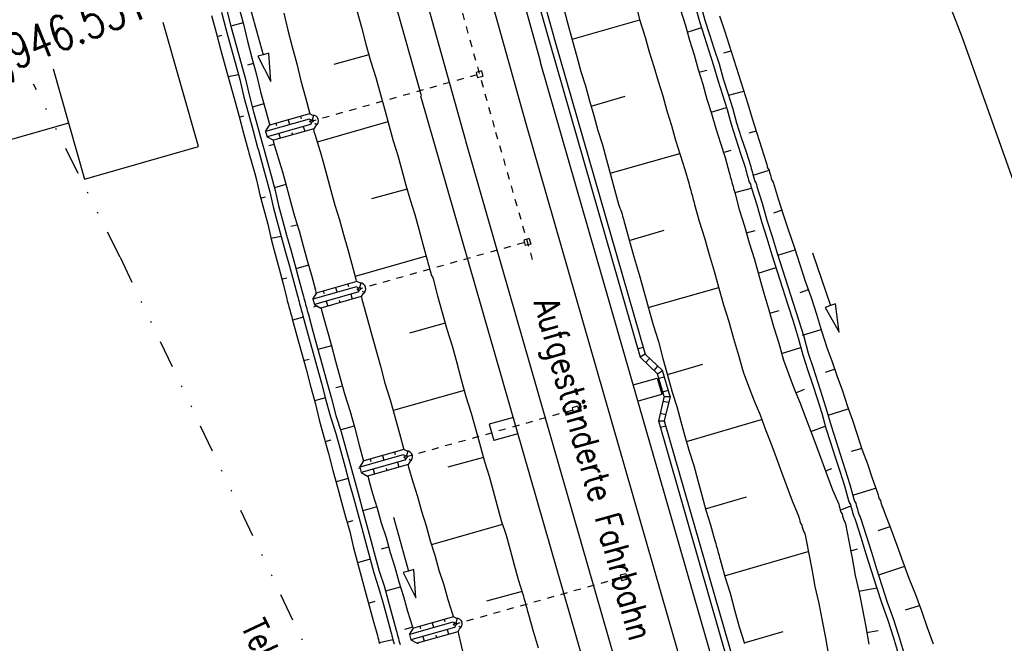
# Model space of a CAD drawing. Extents: x 447426 to 448116, y 440349 to 441552.
# Tile 72 of 96: x 447557 to 447628, y 441311 to 441355. Entities that reach past the tile are written whole.
import ezdxf

# ---------------------------------------------------------------- set-up
doc = ezdxf.new("R2010")
doc.units = 0
doc.header["$LTSCALE"] = 2
doc.header["$MEASUREMENT"] = 0
for name, pattern in [('ACAD_ISO03W100', [0.5, 0.25, -0.25]), ('ACAD_ISO10W100W', [0.5, 0.25, -0.25]), ('AUSGEZOGEN', [0]), ('GESTRICH-X2', [1.5, 1, -0.5]), ('GETRENNTX3', [3.25, 1, -0.75, 0, -0.75, 0, -0.75])]:
    doc.linetypes.add(name, pattern=pattern)
for name, color, linetype in [('ACHSELEMENT', 1, 'AUSGEZOGEN'), ('BOESCHG', 250, 'AUSGEZOGEN'), ('DB-Bahnachse', 7, 'CONTINUOUS'), ('DB-Bestand', 8, 'CONTINUOUS'), ('DB-Boeschungen', 15, 'CONTINUOUS'), ('DB-Gleisachsen', 7, 'CONTINUOUS'), ('DB-GRABEN', 15, 'AUSGEZOGEN'), ('DB-Ingenieurbauwerke', 15, 'CONTINUOUS'), ('DB-Kabelanlagen', 15, 'CONTINUOUS'), ('DB-Kläranlage', 15, 'CONTINUOUS'), ('FBRTOP', 250, 'AUSGEZOGEN'), ('GASLTG', 4, 'GESTRICH-X2'), ('TELEKOM', 4, 'GETRENNTX3')]:
    doc.layers.add(name, color=color, linetype=linetype)
doc.styles.add('ROMANS', font='romans.shx', dxfattribs={"width": 0.8})

msp = doc.modelspace()

# ---------------------------------------------------------------- linework, layer by layer
at = {"layer": 'BOESCHG'}
msp.add_lwpolyline([(447609.491, 441479.773, -0.000773), (447613.632, 441470.609, -0.002321), (447614.992, 441467.549, -0.000006), (447625.529, 441443.54, -0.00021), (447625.822, 441442.872, -0.000103), (447629.419, 441434.652, -0.000025), (447644.421, 441400.348, -0.000637), (447655.364, 441375.235, -0.000709), (447665.125, 441352.668, -0.00651), (447673.509, 441332.491, -0.004864), (447684.113, 441305.236, -0.001312), (447689.441, 441291.026, -0.001315), (447694.683, 441276.817, -0.001967), (447705.662, 441246.448, -0.005439), (447709.468, 441235.41, -0.000932), (447712.891, 441225.058, -0.000641), (447717.818, 441209.998, -0.000283), (447721.951, 441197.286, -0.000346), (447725.32, 441186.879, -0.002747), (447729.663, 441173.176, -0.002398), (447734.475, 441157.43, -0.001587), (447736.175, 441151.705, -0.00215)], format="xyb", dxfattribs=at)
at = {"layer": 'DB-Bahnachse', "linetype": 'ACAD_ISO10W100W'}
for p, q in [((447587.433, 441361.498), (447591.44, 441347.194)), ((447591.44, 441347.194), (447594.152, 441337.772))]:
    msp.add_line(p, q, dxfattribs=at)
at = {"layer": 'DB-Bahnachse', "linetype": 'Continuous'}
msp.add_line((447590.952, 441350.08), (447590.951, 441350.083), dxfattribs=at)
at = {"layer": 'DB-Bestand', "linetype": 'Continuous'}
for p, q in [((447624.913, 441353.945), (447620.293, 441365.992)), ((447629.478, 441341.195), (447624.913, 441353.945))]:
    msp.add_line(p, q, dxfattribs=at)
at = {"layer": 'DB-Boeschungen', "linetype": 'Continuous'}
for p, q in [((447596.272, 441356.226), (447596.602, 441355.02)), ((447601.46, 441356.401), (447601.789, 441355.196)), ((447576.245, 441355.723), (447576.526, 441354.504)), ((447581.481, 441355.911), (447581.81, 441354.706)), ((447581.81, 441354.706), (447582.14, 441353.5)), ((447596.602, 441355.02), (447596.932, 441353.815)), ((447596.918, 441353.863), (447601.776, 441355.244)), ((447601.789, 441355.196), (447602.168, 441354.003)), ((447576.526, 441354.504), (447576.856, 441353.298)), ((447602.168, 441354.003), (447602.458, 441352.942)), ((447576.856, 441353.298), (447577.186, 441352.092)), ((447582.14, 441353.5), (447582.47, 441352.294)), ((447596.932, 441353.815), (447597.262, 441352.609)), ((447582.351, 441352.728), (447579.844, 441352.042)), ((447597.262, 441352.609), (447597.552, 441351.548)), ((447602.458, 441352.942), (447602.796, 441351.894)), ((447577.186, 441352.092), (447577.468, 441350.874)), ((447582.47, 441352.294), (447582.848, 441351.102)), ((447602.796, 441351.894), (447603.087, 441350.833)), ((447582.848, 441351.102), (447583.178, 441349.896)), ((447597.552, 441351.548), (447597.89, 441350.5)), ((447577.468, 441350.874), (447577.798, 441349.668)), ((447597.89, 441350.5), (447598.181, 441349.439)), ((447603.087, 441350.833), (447603.425, 441349.785)), ((447577.798, 441349.668), (447578.117, 441348.5)), ((447583.178, 441349.896), (447583.508, 441348.69)), ((447598.286, 441349.053), (447600.733, 441349.774)), ((447603.425, 441349.785), (447603.715, 441348.724)), ((447598.181, 441349.439), (447598.471, 441348.378)), ((447583.508, 441348.69), (447583.798, 441347.629)), ((447598.471, 441348.378), (447598.761, 441347.317)), ((447603.715, 441348.724), (447604.054, 441347.677)), ((447583.719, 441347.919), (447578.643, 441346.465)), ((447583.798, 441347.629), (447584.089, 441346.568)), ((447604.054, 441347.677), (447604.344, 441346.616)), ((447578.367, 441347.425), (447578.409, 441347.243)), ((447578.409, 441347.243), (447578.462, 441347.05)), ((447578.462, 441347.05), (447578.919, 441345.569)), ((447598.761, 441347.317), (447599.1, 441346.269)), ((447584.089, 441346.568), (447584.427, 441345.521)), ((447599.1, 441346.269), (447599.39, 441345.208)), ((447604.344, 441346.616), (447604.683, 441345.568)), ((447578.919, 441345.569), (447579.038, 441345.135)), ((447584.427, 441345.521), (447584.718, 441344.459)), ((447599.654, 441344.244), (447604.656, 441345.664)), ((447604.683, 441345.568), (447605.021, 441344.52)), ((447579.038, 441345.135), (447579.328, 441344.074)), ((447599.39, 441345.208), (447599.68, 441344.147)), ((447579.328, 441344.074), (447579.619, 441343.013)), ((447584.718, 441344.459), (447585.008, 441343.398)), ((447599.68, 441344.147), (447599.971, 441343.086)), ((447605.021, 441344.52), (447605.312, 441343.459)), ((447585.008, 441343.398), (447585.298, 441342.337)), ((447605.312, 441343.459), (447605.351, 441343.314)), ((447605.351, 441343.314), (447605.391, 441343.17)), ((447579.619, 441343.013), (447579.909, 441341.952)), ((447585.087, 441343.109), (447582.531, 441342.41)), ((447599.971, 441343.086), (447600.261, 441342.025)), ((447605.391, 441343.17), (447605.43, 441343.025)), ((447605.43, 441343.025), (447605.47, 441342.88)), ((447605.47, 441342.88), (447605.51, 441342.736)), ((447605.51, 441342.736), (447605.549, 441342.591)), ((447605.549, 441342.591), (447605.589, 441342.446)), ((447579.909, 441341.952), (447580.247, 441340.904)), ((447585.298, 441342.337), (447585.637, 441341.29)), ((447600.261, 441342.025), (447600.301, 441341.881)), ((447600.301, 441341.881), (447600.34, 441341.736)), ((447605.589, 441342.446), (447605.628, 441342.301)), ((447605.628, 441342.301), (447605.668, 441342.157)), ((447605.668, 441342.157), (447605.708, 441342.012)), ((447605.708, 441342.012), (447606.037, 441340.806)), ((447585.637, 441341.29), (447585.927, 441340.229)), ((447600.34, 441341.736), (447600.428, 441341.604)), ((447600.428, 441341.604), (447600.468, 441341.46)), ((447600.468, 441341.46), (447600.507, 441341.315)), ((447600.507, 441341.315), (447600.547, 441341.17)), ((447600.547, 441341.17), (447600.586, 441341.026)), ((447580.247, 441340.904), (447580.538, 441339.843)), ((447600.586, 441341.026), (447600.626, 441340.881)), ((447600.626, 441340.881), (447600.665, 441340.736)), ((447600.665, 441340.736), (447600.705, 441340.592)), ((447600.705, 441340.592), (447601.035, 441339.386)), ((447606.037, 441340.806), (447606.416, 441339.614)), ((447580.538, 441339.843), (447580.828, 441338.782)), ((447585.927, 441340.229), (447586.217, 441339.168)), ((447601.022, 441339.434), (447603.516, 441340.168)), ((447586.217, 441339.168), (447586.508, 441338.107)), ((447601.035, 441339.386), (447601.365, 441338.18)), ((447606.416, 441339.614), (447606.745, 441338.408)), ((447580.828, 441338.782), (447581.118, 441337.721)), ((447586.455, 441338.3), (447581.356, 441336.853)), ((447606.745, 441338.408), (447607.124, 441337.216)), ((447581.118, 441337.721), (447581.409, 441336.66)), ((447586.508, 441338.107), (447586.547, 441337.962)), ((447586.547, 441337.962), (447586.587, 441337.817)), ((447586.587, 441337.817), (447586.626, 441337.673)), ((447586.626, 441337.673), (447586.666, 441337.528)), ((447601.365, 441338.18), (447601.743, 441336.988)), ((447586.666, 441337.528), (447586.705, 441337.383)), ((447586.705, 441337.383), (447586.745, 441337.239)), ((447586.745, 441337.239), (447586.785, 441337.094)), ((447586.785, 441337.094), (447586.824, 441336.949)), ((447586.824, 441336.949), (447586.912, 441336.818)), ((447601.743, 441336.988), (447602.073, 441335.782)), ((447607.124, 441337.216), (447607.453, 441336.01)), ((447581.409, 441336.66), (447581.448, 441336.515)), ((447581.448, 441336.515), (447581.46, 441336.474)), ((447586.912, 441336.818), (447586.952, 441336.673)), ((447586.952, 441336.673), (447587.281, 441335.467)), ((447602.073, 441335.782), (447602.403, 441334.576)), ((447602.39, 441334.625), (447607.44, 441336.058)), ((447607.453, 441336.01), (447607.783, 441334.804)), ((447581.803, 441335.407), (447581.813, 441335.371)), ((447581.813, 441335.371), (447581.853, 441335.226)), ((447581.853, 441335.226), (447582.183, 441334.02)), ((447587.281, 441335.467), (447587.611, 441334.262)), ((447607.783, 441334.804), (447608.161, 441333.612)), ((447587.611, 441334.262), (447587.941, 441333.056)), ((447602.403, 441334.576), (447602.733, 441333.371)), ((447582.183, 441334.02), (447582.512, 441332.815)), ((447587.823, 441333.49), (447585.266, 441332.791)), ((447602.733, 441333.371), (447603.111, 441332.178)), ((447608.161, 441333.612), (447608.491, 441332.406)), ((447582.512, 441332.815), (447582.842, 441331.609)), ((447587.941, 441333.056), (447588.319, 441331.864)), ((447603.111, 441332.178), (447603.441, 441330.973)), ((447608.491, 441332.406), (447608.869, 441331.214)), ((447582.842, 441331.609), (447583.172, 441330.403)), ((447588.319, 441331.864), (447588.649, 441330.658)), ((447588.649, 441330.658), (447588.979, 441329.452)), ((447603.441, 441330.973), (447603.77, 441329.767)), ((447603.757, 441329.815), (447606.3, 441330.563)), ((447608.869, 441331.214), (447609.199, 441330.008)), ((447583.172, 441330.403), (447583.502, 441329.198)), ((447609.199, 441330.008), (447609.586, 441328.973)), ((447583.502, 441329.198), (447583.88, 441328.005)), ((447588.979, 441329.452), (447589.309, 441328.246)), ((447603.77, 441329.767), (447604.1, 441328.561)), ((447589.19, 441328.68), (447584.091, 441327.234)), ((447604.1, 441328.561), (447604.439, 441327.513)), ((447609.586, 441328.973), (447609.973, 441327.939)), ((447583.88, 441328.005), (447584.21, 441326.799)), ((447589.309, 441328.246), (447589.687, 441327.054)), ((447609.973, 441327.939), (447610.408, 441326.917)), ((447589.687, 441327.054), (447590.017, 441325.848)), ((447604.439, 441327.513), (447604.729, 441326.452)), ((447584.21, 441326.799), (447584.54, 441325.594)), ((447604.729, 441326.452), (447605.019, 441325.391)), ((447605.125, 441325.005), (447610.5, 441326.58)), ((447610.408, 441326.917), (447610.781, 441325.931)), ((447584.54, 441325.594), (447584.856, 441324.439)), ((447590.017, 441325.848), (447590.347, 441324.643)), ((447610.781, 441325.931), (447611.168, 441324.896)), ((447605.019, 441325.391), (447605.31, 441324.33)), ((447611.168, 441324.896), (447611.555, 441323.862)), ((447590.347, 441324.643), (447590.637, 441323.582)), ((447605.31, 441324.33), (447605.648, 441323.283)), ((447590.558, 441323.871), (447588.002, 441323.172)), ((447590.637, 441323.582), (447590.976, 441322.534)), ((447611.555, 441323.862), (447611.942, 441322.827)), ((447585.15, 441323.363), (447585.2, 441323.182)), ((447585.2, 441323.182), (447585.49, 441322.121)), ((447605.648, 441323.283), (447605.939, 441322.221)), ((447611.942, 441322.827), (447612.328, 441321.793)), ((447585.49, 441322.121), (447585.829, 441321.074)), ((447590.976, 441322.534), (447591.266, 441321.473)), ((447605.939, 441322.221), (447606.229, 441321.16)), ((447591.266, 441321.473), (447591.556, 441320.412)), ((447612.328, 441321.793), (447612.715, 441320.758)), ((447585.829, 441321.074), (447586.119, 441320.013)), ((447606.229, 441321.16), (447606.519, 441320.099)), ((447606.493, 441320.196), (447609.421, 441321.049)), ((447612.715, 441320.758), (447613.15, 441319.737)), ((447586.119, 441320.013), (447586.457, 441318.965)), ((447591.556, 441320.412), (447591.847, 441319.351)), ((447606.519, 441320.099), (447606.858, 441319.052)), ((447591.847, 441319.351), (447592.185, 441318.303)), ((447613.15, 441319.737), (447613.19, 441319.592)), ((447613.19, 441319.592), (447613.229, 441319.447)), ((447613.229, 441319.447), (447613.269, 441319.303)), ((447613.269, 441319.303), (447613.308, 441319.158)), ((447586.457, 441318.965), (447586.748, 441317.904)), ((447591.926, 441319.061), (447586.827, 441317.614)), ((447606.858, 441319.052), (447607.148, 441317.991)), ((447613.308, 441319.158), (447613.396, 441319.026)), ((447613.396, 441319.026), (447613.436, 441318.882)), ((447613.436, 441318.882), (447613.475, 441318.737)), ((447613.475, 441318.737), (447613.515, 441318.592)), ((447613.515, 441318.592), (447613.603, 441318.461)), ((447586.748, 441317.904), (447587.086, 441316.856)), ((447592.185, 441318.303), (447592.475, 441317.242)), ((447607.148, 441317.991), (447607.188, 441317.846)), ((447607.188, 441317.846), (447607.227, 441317.701)), ((447613.603, 441318.461), (447613.642, 441318.316)), ((447613.642, 441318.316), (447613.876, 441317.084)), ((447592.475, 441317.242), (447592.766, 441316.181)), ((447607.227, 441317.701), (447607.267, 441317.557)), ((447607.267, 441317.557), (447607.306, 441317.412)), ((447607.306, 441317.412), (447607.346, 441317.267)), ((447607.346, 441317.267), (447607.386, 441317.123)), ((447607.386, 441317.123), (447607.425, 441316.978)), ((447607.861, 441315.386), (447613.863, 441317.132)), ((447587.086, 441316.856), (447587.377, 441315.795)), ((447607.425, 441316.978), (447607.465, 441316.833)), ((447607.465, 441316.833), (447607.504, 441316.689)), ((447607.504, 441316.689), (447607.544, 441316.544)), ((447607.544, 441316.544), (447607.874, 441315.338)), ((447613.876, 441317.084), (447614.109, 441315.852)), ((447587.377, 441315.795), (447587.715, 441314.747)), ((447592.766, 441316.181), (447593.056, 441315.12)), ((447614.109, 441315.852), (447614.343, 441314.62)), ((447593.056, 441315.12), (447593.395, 441314.072)), ((447607.874, 441315.338), (447608.252, 441314.146)), ((447587.715, 441314.747), (447588.005, 441313.686)), ((447614.343, 441314.62), (447614.624, 441313.401)), ((447588.005, 441313.686), (447588.344, 441312.638)), ((447593.342, 441314.265), (447590.786, 441313.566)), ((447593.395, 441314.072), (447593.434, 441313.927)), ((447593.434, 441313.927), (447593.474, 441313.783)), ((447593.474, 441313.783), (447593.513, 441313.638)), ((447593.513, 441313.638), (447593.553, 441313.493)), ((447608.252, 441314.146), (447608.582, 441312.94)), ((447593.553, 441313.493), (447593.592, 441313.349)), ((447593.592, 441313.349), (447593.632, 441313.204)), ((447593.632, 441313.204), (447593.672, 441313.059)), ((447593.672, 441313.059), (447593.711, 441312.915)), ((447593.711, 441312.915), (447593.751, 441312.77)), ((447608.582, 441312.94), (447608.912, 441311.734)), ((447614.624, 441313.401), (447614.858, 441312.169)), ((447588.344, 441312.638), (447588.383, 441312.494)), ((447588.383, 441312.494), (447588.394, 441312.454)), ((447593.751, 441312.77), (447593.79, 441312.625)), ((447593.79, 441312.625), (447594.12, 441311.42)), ((447614.858, 441312.169), (447615.091, 441310.937)), ((447608.912, 441311.734), (447609.29, 441310.542)), ((447588.733, 441311.407), (447588.748, 441311.349)), ((447588.748, 441311.349), (447588.788, 441311.205)), ((447588.788, 441311.205), (447589.07, 441309.986)), ((447594.12, 441311.42), (447594.498, 441310.227)), ((447609.277, 441310.59), (447612.061, 441311.404)), ((447615.091, 441310.937), (447615.325, 441309.705))]:
    msp.add_line(p, q, dxfattribs=at)
at = {"layer": 'DB-Gleisachsen', "linetype": 'Continuous'}
for p, q in [((447571.212, 441427.752), (447593.607, 441347.801)), ((447566.879, 441426.539), (447589.273, 441346.587)), ((447593.602, 441347.817), (447627.651, 441229.552)), ((447589.278, 441346.572), (447623.56, 441227.496))]:
    msp.add_line(p, q, dxfattribs=at)
at = {"layer": 'DB-GRABEN', "linetype": 'Continuous'}
for p, q in [((447573.021, 441356.137), (447573.351, 441354.931)), ((447573.702, 441356.594), (447574.778, 441352.742)), ((447604.67, 441356.035), (447605.048, 441354.843)), ((447605.731, 441356.326), (447606.061, 441355.12)), ((447606.117, 441356.431), (447606.447, 441355.226)), ((447571.057, 441355.547), (447571.387, 441354.342)), ((447571.767, 441355.794), (447572.097, 441354.588)), ((447572.153, 441355.899), (447572.483, 441354.694)), ((447607.508, 441355.516), (447607.846, 441354.468)), ((447572.097, 441354.588), (447572.427, 441353.382)), ((447573.325, 441355.027), (447572.457, 441354.79)), ((447572.483, 441354.694), (447572.813, 441353.488)), ((447573.351, 441354.931), (447573.633, 441353.712)), ((447605.048, 441354.843), (447605.338, 441353.782)), ((447605.18, 441354.361), (447606.228, 441354.699)), ((447606.061, 441355.12), (447606.399, 441354.072)), ((447606.447, 441355.226), (447606.785, 441354.178)), ((447571.387, 441354.342), (447571.717, 441353.136)), ((447571.466, 441354.052), (447571.804, 441354.145)), ((447606.399, 441354.072), (447606.738, 441353.024)), ((447606.785, 441354.178), (447607.124, 441353.13)), ((447607.846, 441354.468), (447608.185, 441353.42)), ((447571.717, 441353.136), (447572.047, 441351.93)), ((447572.427, 441353.382), (447572.757, 441352.177)), ((447572.813, 441353.488), (447573.143, 441352.282)), ((447573.633, 441353.712), (447573.963, 441352.506)), ((447605.338, 441353.782), (447605.677, 441352.734)), ((447607.124, 441353.13), (447607.462, 441352.082)), ((447608.185, 441353.42), (447608.523, 441352.373)), ((447573.963, 441352.506), (447574.292, 441351.301)), ((447574.778, 441352.742), (447574.393, 441352.634)), ((447574.393, 441352.634), (447575.316, 441350.816)), ((447575.163, 441352.85), (447574.778, 441352.742)), ((447575.316, 441350.816), (447575.163, 441352.85)), ((447605.677, 441352.734), (447605.967, 441351.673)), ((447606.738, 441353.024), (447607.076, 441351.977)), ((447608.303, 441352.986), (447607.773, 441352.841)), ((447572.047, 441351.93), (447572.377, 441350.725)), ((447572.757, 441352.177), (447573.087, 441350.971)), ((447573.143, 441352.282), (447573.473, 441351.076)), ((447574.068, 441352.121), (447573.634, 441352.002)), ((447607.076, 441351.977), (447607.367, 441350.916)), ((447607.462, 441352.082), (447607.752, 441351.021)), ((447608.523, 441352.373), (447608.862, 441351.325)), ((447572.994, 441351.309), (447572.258, 441351.159)), ((447573.473, 441351.076), (447573.754, 441349.858)), ((447574.292, 441351.301), (447574.574, 441350.082)), ((447605.967, 441351.673), (447606.306, 441350.625)), ((447606.02, 441351.48), (447606.599, 441351.639)), ((447607.752, 441351.021), (447608.091, 441349.973)), ((447608.862, 441351.325), (447609.2, 441350.277)), ((447572.377, 441350.725), (447572.706, 441349.519)), ((447573.087, 441350.971), (447573.382, 441349.704)), ((447606.306, 441350.625), (447606.596, 441349.564)), ((447607.367, 441350.916), (447607.705, 441349.868)), ((447573.382, 441349.704), (447573.712, 441348.498)), ((447573.754, 441349.858), (447574.084, 441348.652)), ((447574.574, 441350.082), (447574.904, 441348.876)), ((447607.705, 441349.868), (447608.044, 441348.82)), ((447608.091, 441349.973), (447608.429, 441348.926)), ((447608.131, 441349.829), (447609.24, 441350.132)), ((447609.2, 441350.277), (447609.539, 441349.229)), ((447572.706, 441349.519), (447573.036, 441348.313)), ((447574.812, 441349.214), (447573.992, 441348.99)), ((447606.596, 441349.564), (447606.934, 441348.517)), ((447606.908, 441348.613), (447608.004, 441348.965)), ((447608.429, 441348.926), (447608.72, 441347.865)), ((447609.539, 441349.229), (447609.829, 441348.168)), ((447573.036, 441348.313), (447573.366, 441347.108)), ((447573.05, 441348.265), (447573.387, 441348.357)), ((447573.712, 441348.498), (447574.041, 441347.292)), ((447574.084, 441348.652), (447574.414, 441347.446)), ((447574.904, 441348.876), (447575.234, 441347.671)), ((447578.093, 441348.512), (447575.23, 441347.699)), ((447577.433, 441348.325), (447577.484, 441348.152)), ((447578.292, 441348.412), (447578.093, 441348.512)), ((447578.378, 441348.403), (447578.28, 441348.053)), ((447606.934, 441348.517), (447607.225, 441347.456)), ((447608.044, 441348.82), (447608.334, 441347.759)), ((447578.057, 441348.127), (447574.936, 441347.242)), ((447574.936, 441347.242), (447575.225, 441347.698)), ((447578.169, 441347.743), (447575.049, 441346.858)), ((447575.682, 441347.827), (447575.732, 441347.655)), ((447576.563, 441348.077), (447576.664, 441347.732)), ((447577.647, 441347.595), (447577.748, 441347.25)), ((447578.222, 441348.044), (447578.057, 441348.127)), ((447578.264, 441347.9), (447578.169, 441347.743)), ((447578.519, 441347.627), (447578.404, 441347.436)), ((447578.477, 441347.827), (447578.628, 441347.725)), ((447608.334, 441347.759), (447608.673, 441346.711)), ((447608.72, 441347.865), (447609.058, 441346.817)), ((447609.829, 441348.168), (447610.168, 441347.12)), ((447573.366, 441347.108), (447573.696, 441345.902)), ((447574.041, 441347.292), (447574.371, 441346.087)), ((447574.414, 441347.446), (447574.744, 441346.241)), ((447574.936, 441347.242), (447575.049, 441346.858)), ((447575.049, 441346.858), (447575.496, 441346.61)), ((447578.404, 441347.436), (447575.496, 441346.61)), ((447575.895, 441347.098), (447575.996, 441346.752)), ((447576.827, 441347.175), (447576.877, 441347.002)), ((447607.225, 441347.456), (447607.563, 441346.408)), ((447609.058, 441346.817), (447609.397, 441345.769)), ((447610.128, 441347.265), (447609.597, 441347.12)), ((447610.168, 441347.12), (447610.506, 441346.072)), ((447574.371, 441346.087), (447574.424, 441345.894)), ((447574.744, 441346.241), (447574.81, 441345.999)), ((447575.555, 441346.307), (447575.169, 441346.201)), ((447575.476, 441346.621), (447575.516, 441346.452)), ((447575.516, 441346.452), (447575.582, 441346.21)), ((447575.582, 441346.21), (447576.039, 441344.729)), ((447607.563, 441346.408), (447607.902, 441345.36)), ((447608.673, 441346.711), (447609.011, 441345.663)), ((447610.506, 441346.072), (447610.845, 441345.025)), ((447573.696, 441345.902), (447573.749, 441345.709)), ((447573.749, 441345.709), (447574.158, 441344.214)), ((447574.424, 441345.894), (447574.833, 441344.399)), ((447574.81, 441345.999), (447575.219, 441344.504)), ((447607.748, 441345.733), (447608.327, 441345.891)), ((447607.902, 441345.36), (447608.192, 441344.299)), ((447609.011, 441345.663), (447609.35, 441344.616)), ((447609.397, 441345.769), (447609.735, 441344.721)), ((447576.039, 441344.729), (447576.144, 441344.343)), ((447609.735, 441344.721), (447609.775, 441344.576)), ((447610.845, 441345.025), (447610.884, 441344.88)), ((447610.884, 441344.88), (447610.924, 441344.735)), ((447610.924, 441344.735), (447610.963, 441344.591)), ((447574.158, 441344.214), (447574.277, 441343.78)), ((447574.833, 441344.399), (447574.952, 441343.965)), ((447574.952, 441343.965), (447575.242, 441342.904)), ((447575.219, 441344.504), (447575.338, 441344.07)), ((447575.338, 441344.07), (447575.628, 441343.009)), ((447576.144, 441344.343), (447576.435, 441343.282)), ((447608.192, 441344.299), (447608.232, 441344.154)), ((447608.232, 441344.154), (447608.271, 441344.01)), ((447608.271, 441344.01), (447608.311, 441343.865)), ((447609.35, 441344.616), (447609.389, 441344.471)), ((447609.389, 441344.471), (447609.429, 441344.326)), ((447609.429, 441344.326), (447609.468, 441344.182)), ((447609.468, 441344.182), (447609.508, 441344.037)), ((447609.508, 441344.037), (447609.547, 441343.892)), ((447609.775, 441344.576), (447609.815, 441344.432)), ((447609.815, 441344.432), (447609.854, 441344.287)), ((447609.854, 441344.287), (447609.894, 441344.142)), ((447609.894, 441344.142), (447609.933, 441343.998)), ((447609.907, 441344.094), (447611.051, 441344.459)), ((447609.933, 441343.998), (447609.973, 441343.853)), ((447610.963, 441344.591), (447611.051, 441344.459)), ((447611.051, 441344.459), (447611.091, 441344.314)), ((447611.091, 441344.314), (447611.13, 441344.17)), ((447611.13, 441344.17), (447611.17, 441344.025)), ((447611.17, 441344.025), (447611.21, 441343.88)), ((447574.277, 441343.78), (447574.519, 441342.706)), ((447576.395, 441343.426), (447575.575, 441343.202)), ((447576.435, 441343.282), (447576.725, 441342.221)), ((447608.311, 441343.865), (447608.35, 441343.72)), ((447608.35, 441343.72), (447608.39, 441343.576)), ((447608.39, 441343.576), (447608.43, 441343.431)), ((447608.43, 441343.431), (447608.469, 441343.286)), ((447608.469, 441343.286), (447608.509, 441343.141)), ((447609.547, 441343.892), (447609.587, 441343.748)), ((447609.587, 441343.748), (447609.627, 441343.603)), ((447609.627, 441343.603), (447609.714, 441343.471)), ((447609.714, 441343.471), (447609.754, 441343.327)), ((447609.754, 441343.327), (447609.794, 441343.182)), ((447609.973, 441343.853), (447610.012, 441343.708)), ((447610.012, 441343.708), (447610.1, 441343.577)), ((447610.1, 441343.577), (447610.14, 441343.432)), ((447610.14, 441343.432), (447610.179, 441343.288)), ((447610.179, 441343.288), (447610.558, 441342.095)), ((447611.21, 441343.88), (447611.249, 441343.736)), ((447611.249, 441343.736), (447611.337, 441343.604)), ((447611.337, 441343.604), (447611.715, 441342.412)), ((447574.519, 441342.706), (447574.809, 441341.645)), ((447574.585, 441342.465), (447574.922, 441342.557)), ((447575.242, 441342.904), (447575.484, 441341.83)), ((447575.628, 441343.009), (447575.87, 441341.935)), ((447608.509, 441343.141), (447608.548, 441342.997)), ((447608.548, 441342.997), (447608.588, 441342.852)), ((447608.588, 441342.852), (447609.794, 441343.182)), ((447608.588, 441342.852), (447608.918, 441341.646)), ((447609.794, 441343.182), (447610.172, 441341.989)), ((447575.484, 441341.83), (447575.775, 441340.769)), ((447575.87, 441341.935), (447576.16, 441340.874)), ((447576.725, 441342.221), (447577.015, 441341.16)), ((447610.172, 441341.989), (447610.502, 441340.784)), ((447610.558, 441342.095), (447610.887, 441340.889)), ((447611.715, 441342.412), (447612.093, 441341.219)), ((447574.809, 441341.645), (447575.099, 441340.584)), ((447577.015, 441341.16), (447577.354, 441340.112)), ((447608.918, 441341.646), (447609.296, 441340.454)), ((447611.988, 441341.605), (447611.374, 441341.385)), ((447612.093, 441341.219), (447612.458, 441340.075)), ((447575.099, 441340.584), (447575.341, 441339.51)), ((447575.775, 441340.769), (447576.065, 441339.707)), ((447576.16, 441340.874), (447576.451, 441339.813)), ((447577.187, 441340.533), (447576.753, 441340.414)), ((447609.296, 441340.454), (447609.626, 441339.248)), ((447610.502, 441340.784), (447610.88, 441339.591)), ((447610.887, 441340.889), (447611.266, 441339.697)), ((447576.451, 441339.813), (447576.741, 441338.752)), ((447577.354, 441340.112), (447577.644, 441339.051)), ((447609.428, 441339.972), (447610.055, 441340.143)), ((447612.458, 441340.075), (447612.884, 441338.896)), ((447576.065, 441339.707), (447575.328, 441339.558)), ((447575.341, 441339.51), (447575.632, 441338.449)), ((447576.065, 441339.707), (447576.355, 441338.646)), ((447577.644, 441339.051), (447577.934, 441337.99)), ((447609.626, 441339.248), (447610.004, 441338.056)), ((447610.88, 441339.591), (447611.258, 441338.399)), ((447611.266, 441339.697), (447611.644, 441338.504)), ((447575.632, 441338.449), (447575.922, 441337.388)), ((447576.355, 441338.646), (447576.645, 441337.585)), ((447576.741, 441338.752), (447577.031, 441337.691)), ((447611.258, 441338.399), (447611.636, 441337.206)), ((447611.644, 441338.504), (447612.022, 441337.312)), ((447611.683, 441338.36), (447612.924, 441338.751)), ((447612.884, 441338.896), (447613.263, 441337.703)), ((447614.169, 441338.545), (447615.446, 441334.754)), ((447577.031, 441337.691), (447577.322, 441336.63)), ((447578.027, 441337.652), (447577.11, 441337.402)), ((447577.934, 441337.99), (447578.225, 441336.929)), ((447610.004, 441338.056), (447610.334, 441336.85)), ((447613.263, 441337.703), (447613.641, 441336.511)), ((447575.922, 441337.388), (447576.212, 441336.327)), ((447576.645, 441337.585), (447576.936, 441336.525)), ((447578.225, 441336.929), (447578.515, 441335.868)), ((447610.268, 441337.091), (447611.557, 441337.496)), ((447611.636, 441337.206), (447612.014, 441336.014)), ((447612.022, 441337.312), (447612.4, 441336.119)), ((447576.12, 441336.664), (447576.458, 441336.757)), ((447576.212, 441336.327), (447576.454, 441335.252)), ((447576.936, 441336.525), (447577.226, 441335.464)), ((447577.322, 441336.63), (447577.612, 441335.569)), ((447581.492, 441336.483), (447578.629, 441335.67)), ((447580.833, 441336.296), (447580.883, 441336.123)), ((447581.691, 441336.383), (447581.492, 441336.483)), ((447581.777, 441336.374), (447581.679, 441336.024)), ((447610.334, 441336.85), (447610.664, 441335.644)), ((447613.641, 441336.511), (447614.067, 441335.331)), ((447577.612, 441335.569), (447577.651, 441335.424)), ((447581.456, 441336.098), (447578.335, 441335.213)), ((447578.335, 441335.213), (447578.624, 441335.669)), ((447581.568, 441335.714), (447578.448, 441334.829)), ((447578.515, 441335.868), (447578.555, 441335.723)), ((447578.555, 441335.723), (447578.594, 441335.579)), ((447579.081, 441335.798), (447579.131, 441335.626)), ((447579.962, 441336.048), (447580.063, 441335.703)), ((447581.046, 441335.566), (447581.147, 441335.221)), ((447581.621, 441336.015), (447581.456, 441336.098)), ((447581.663, 441335.871), (447581.568, 441335.714)), ((447581.918, 441335.598), (447581.803, 441335.407)), ((447581.877, 441335.798), (447582.028, 441335.696)), ((447610.664, 441335.644), (447611.042, 441334.452)), ((447612.014, 441336.014), (447612.392, 441334.821)), ((447612.4, 441336.119), (447612.778, 441334.927)), ((447613.86, 441335.897), (447613.247, 441335.677)), ((447576.454, 441335.252), (447576.494, 441335.108)), ((447576.494, 441335.108), (447576.534, 441334.963)), ((447576.534, 441334.963), (447576.573, 441334.818)), ((447576.573, 441334.818), (447576.613, 441334.674)), ((447577.226, 441335.464), (447577.266, 441335.319)), ((447577.266, 441335.319), (447577.305, 441335.174)), ((447577.305, 441335.174), (447577.345, 441335.029)), ((447577.345, 441335.029), (447577.384, 441334.885)), ((447577.384, 441334.885), (447577.424, 441334.74)), ((447577.651, 441335.424), (447577.691, 441335.28)), ((447577.691, 441335.28), (447577.731, 441335.135)), ((447577.731, 441335.135), (447577.77, 441334.99)), ((447577.77, 441334.99), (447577.81, 441334.846)), ((447577.81, 441334.846), (447577.849, 441334.701)), ((447578.335, 441335.213), (447578.448, 441334.829)), ((447578.448, 441334.829), (447578.895, 441334.581)), ((447581.803, 441335.407), (447578.895, 441334.581)), ((447579.294, 441335.069), (447579.395, 441334.723)), ((447580.226, 441335.146), (447580.276, 441334.973)), ((447612.392, 441334.821), (447612.77, 441333.629)), ((447612.778, 441334.927), (447613.156, 441333.734)), ((447614.067, 441335.331), (447614.445, 441334.139)), ((447615.825, 441334.881), (447615.446, 441334.754)), ((447616.084, 441332.858), (447615.825, 441334.881)), ((447576.613, 441334.674), (447576.652, 441334.529)), ((447576.652, 441334.529), (447576.692, 441334.384)), ((447576.692, 441334.384), (447576.731, 441334.24)), ((447576.731, 441334.24), (447576.771, 441334.095)), ((447576.771, 441334.095), (447576.811, 441333.95)), ((447577.424, 441334.74), (447577.464, 441334.595)), ((447577.464, 441334.595), (447577.503, 441334.451)), ((447577.503, 441334.451), (447577.543, 441334.306)), ((447577.543, 441334.306), (447577.582, 441334.161)), ((447577.582, 441334.161), (447577.622, 441334.017)), ((447577.849, 441334.701), (447577.889, 441334.556)), ((447577.889, 441334.556), (447577.929, 441334.412)), ((447577.929, 441334.412), (447577.968, 441334.267)), ((447577.968, 441334.267), (447578.008, 441334.122)), ((447578.008, 441334.122), (447578.338, 441332.917)), ((447578.655, 441334.714), (447578.384, 441334.64)), ((447578.917, 441334.588), (447578.919, 441334.579)), ((447578.919, 441334.579), (447578.959, 441334.434)), ((447578.959, 441334.434), (447579.289, 441333.229)), ((447611.042, 441334.452), (447611.372, 441333.246)), ((447611.108, 441334.211), (447611.783, 441334.396)), ((447614.445, 441334.139), (447614.823, 441332.946)), ((447615.446, 441334.754), (447615.067, 441334.626)), ((447615.067, 441334.626), (447616.084, 441332.858)), ((447576.811, 441333.95), (447576.85, 441333.806)), ((447576.85, 441333.806), (447577.18, 441332.6)), ((447577.648, 441333.92), (447576.877, 441333.709)), ((447577.622, 441334.017), (447577.952, 441332.811)), ((447612.77, 441333.629), (447613.148, 441332.436)), ((447613.156, 441333.734), (447613.534, 441332.542)), ((447577.952, 441332.811), (447578.282, 441331.605)), ((447578.338, 441332.917), (447578.667, 441331.711)), ((447579.289, 441333.229), (447579.632, 441331.975)), ((447611.372, 441333.246), (447611.75, 441332.054)), ((447613.46, 441332.625), (447614.797, 441333.043)), ((447614.823, 441332.946), (447615.201, 441331.754)), ((447577.18, 441332.6), (447577.51, 441331.394)), ((447579.632, 441331.975), (447579.962, 441330.769)), ((447611.75, 441332.054), (447612.08, 441330.848)), ((447613.148, 441332.436), (447613.478, 441331.231)), ((447613.534, 441332.542), (447613.864, 441331.336)), ((447577.51, 441331.394), (447577.84, 441330.189)), ((447578.282, 441331.605), (447578.612, 441330.4)), ((447578.667, 441331.711), (447578.997, 441330.505)), ((447579.658, 441331.878), (447578.694, 441331.614)), ((447611.948, 441331.33), (447613.333, 441331.761)), ((447613.864, 441331.336), (447614.203, 441330.288)), ((447615.201, 441331.754), (447615.588, 441330.719)), ((447577.668, 441330.815), (447578.054, 441330.921)), ((447579.962, 441330.769), (447580.292, 441329.563)), ((447612.08, 441330.848), (447612.466, 441329.813)), ((447613.478, 441331.231), (447613.817, 441330.183)), ((447615.588, 441330.719), (447615.927, 441329.672)), ((447577.84, 441330.189), (447578.17, 441328.983)), ((447578.612, 441330.4), (447578.941, 441329.194)), ((447578.997, 441330.505), (447579.327, 441329.3)), ((447613.817, 441330.183), (447614.155, 441329.135)), ((447614.203, 441330.288), (447614.541, 441329.241)), ((447615.781, 441330.202), (447615.071, 441329.956)), ((447578.941, 441329.194), (447579.271, 441327.988)), ((447579.327, 441329.3), (447579.657, 441328.094)), ((447580.292, 441329.563), (447580.622, 441328.358)), ((447612.466, 441329.813), (447612.853, 441328.779)), ((447614.155, 441329.135), (447614.494, 441328.087)), ((447614.541, 441329.241), (447614.88, 441328.193)), ((447615.927, 441329.672), (447616.313, 441328.637)), ((447578.17, 441328.983), (447578.5, 441327.777)), ((447580.45, 441328.985), (447579.968, 441328.853)), ((447612.853, 441328.779), (447613.288, 441327.757)), ((447612.981, 441328.503), (447613.581, 441328.771)), ((447616.313, 441328.637), (447616.652, 441327.589)), ((447579.232, 441328.133), (447578.46, 441327.922)), ((447578.5, 441327.777), (447578.781, 441326.558)), ((447579.271, 441327.988), (447579.601, 441326.783)), ((447579.657, 441328.094), (447579.987, 441326.888)), ((447580.622, 441328.358), (447581, 441327.165)), ((447613.288, 441327.757), (447613.675, 441326.723)), ((447614.494, 441328.087), (447614.832, 441327.039)), ((447614.88, 441328.193), (447615.205, 441327.193)), ((447581, 441327.165), (447581.33, 441325.96)), ((447614.832, 441327.039), (447615.123, 441325.978)), ((447615.205, 441327.193), (447615.495, 441326.132)), ((447615.284, 441326.904), (447616.718, 441327.348)), ((447616.652, 441327.589), (447617.039, 441326.554)), ((447578.781, 441326.558), (447579.111, 441325.353)), ((447579.601, 441326.783), (447579.979, 441325.59)), ((447579.987, 441326.888), (447580.365, 441325.696)), ((447613.675, 441326.723), (447614.062, 441325.688)), ((447617.039, 441326.554), (447617.377, 441325.507)), ((447579.979, 441325.59), (447580.309, 441324.384)), ((447581.29, 441326.104), (447580.326, 441325.84)), ((447580.365, 441325.696), (447580.695, 441324.49)), ((447581.33, 441325.96), (447581.66, 441324.754)), ((447614.049, 441325.736), (447615.083, 441326.123)), ((447614.062, 441325.688), (447614.448, 441324.654)), ((447615.123, 441325.978), (447615.461, 441324.931)), ((447615.495, 441326.132), (447615.834, 441325.084)), ((447579.111, 441325.353), (447579.441, 441324.147)), ((447579.204, 441325.015), (447579.638, 441325.134)), ((447615.461, 441324.931), (447615.8, 441323.883)), ((447615.834, 441325.084), (447616.172, 441324.037)), ((447617.377, 441325.507), (447617.716, 441324.459)), ((447580.309, 441324.384), (447580.639, 441323.179)), ((447580.695, 441324.49), (447581.025, 441323.284)), ((447581.66, 441324.754), (447581.972, 441323.613)), ((447584.85, 441324.442), (447581.986, 441323.629)), ((447584.19, 441324.255), (447584.241, 441324.082)), ((447585.048, 441324.342), (447584.85, 441324.442)), ((447585.134, 441324.333), (447585.037, 441323.984)), ((447614.448, 441324.654), (447614.835, 441323.619)), ((447617.702, 441324.507), (447616.931, 441324.296)), ((447617.716, 441324.459), (447618.102, 441323.424)), ((447579.441, 441324.147), (447579.771, 441322.941)), ((447584.813, 441324.058), (447581.693, 441323.172)), ((447581.693, 441323.172), (447581.981, 441323.628)), ((447584.926, 441323.674), (447581.805, 441322.788)), ((447582.439, 441323.758), (447582.489, 441323.585)), ((447583.319, 441324.008), (447583.42, 441323.662)), ((447584.404, 441323.525), (447584.505, 441323.18)), ((447584.978, 441323.975), (447584.813, 441324.058)), ((447585.021, 441323.831), (447584.926, 441323.674)), ((447585.276, 441323.557), (447585.161, 441323.366)), ((447585.234, 441323.757), (447585.385, 441323.655)), ((447614.835, 441323.619), (447615.222, 441322.584)), ((447615.8, 441323.883), (447616.125, 441322.883)), ((447616.172, 441324.037), (447616.511, 441322.989)), ((447579.771, 441322.941), (447580.101, 441321.736)), ((447580.639, 441323.179), (447580.969, 441321.973)), ((447581.025, 441323.284), (447581.355, 441322.079)), ((447581.711, 441323.109), (447581.6, 441323.079)), ((447581.693, 441323.172), (447581.805, 441322.788)), ((447581.805, 441322.788), (447582.253, 441322.541)), ((447585.161, 441323.366), (447582.253, 441322.541)), ((447582.652, 441323.028), (447582.753, 441322.683)), ((447583.583, 441323.106), (447583.634, 441322.933)), ((447615.13, 441322.922), (447615.55, 441323.089)), ((447616.125, 441322.883), (447616.464, 441321.835)), ((447616.511, 441322.989), (447616.849, 441321.941)), ((447618.102, 441323.424), (447618.441, 441322.376)), ((447580.863, 441322.359), (447579.995, 441322.121)), ((447581.355, 441322.079), (447581.645, 441321.018)), ((447582.264, 441322.544), (447582.319, 441322.343)), ((447582.319, 441322.343), (447582.61, 441321.282)), ((447615.222, 441322.584), (447615.609, 441321.55)), ((447618.441, 441322.376), (447618.828, 441321.342)), ((447580.101, 441321.736), (447580.391, 441320.675)), ((447580.969, 441321.973), (447581.259, 441320.912)), ((447615.609, 441321.55), (447616.044, 441320.528)), ((447616.464, 441321.835), (447616.754, 441320.774)), ((447616.849, 441321.941), (447617.14, 441320.88)), ((447617.061, 441321.169), (447618.687, 441321.666)), ((447580.391, 441320.675), (447580.681, 441319.614)), ((447581.259, 441320.912), (447581.55, 441319.851)), ((447581.645, 441321.018), (447581.935, 441319.957)), ((447582.61, 441321.282), (447582.948, 441320.234)), ((447616.754, 441320.774), (447616.794, 441320.63)), ((447617.14, 441320.88), (447617.179, 441320.735)), ((447617.179, 441320.735), (447617.267, 441320.604)), ((447618.828, 441321.342), (447618.867, 441321.197)), ((447618.867, 441321.197), (447618.907, 441321.052)), ((447618.907, 441321.052), (447618.946, 441320.908)), ((447618.946, 441320.908), (447619.034, 441320.776)), ((447619.034, 441320.776), (447619.074, 441320.632)), ((447582.922, 441320.33), (447581.909, 441320.053)), ((447581.935, 441319.957), (447582.226, 441318.896)), ((447582.948, 441320.234), (447583.238, 441319.173)), ((447616.044, 441320.528), (447616.083, 441320.384)), ((447616.083, 441320.384), (447616.123, 441320.239)), ((447616.123, 441320.239), (447616.162, 441320.094)), ((447616.162, 441320.094), (447616.908, 441320.402)), ((447616.162, 441320.094), (447616.202, 441319.95)), ((447616.202, 441319.95), (447616.29, 441319.818)), ((447616.794, 441320.63), (447616.881, 441320.498)), ((447616.881, 441320.498), (447616.921, 441320.354)), ((447616.921, 441320.354), (447616.96, 441320.209)), ((447616.96, 441320.209), (447617, 441320.064)), ((447617, 441320.064), (447617.04, 441319.92)), ((447617.267, 441320.604), (447617.307, 441320.459)), ((447617.307, 441320.459), (447617.346, 441320.314)), ((447617.346, 441320.314), (447617.386, 441320.17)), ((447617.386, 441320.17), (447617.425, 441320.025)), ((447617.425, 441320.025), (447617.465, 441319.88)), ((447619.074, 441320.632), (447619.113, 441320.487)), ((447619.113, 441320.487), (447619.153, 441320.342)), ((447619.153, 441320.342), (447619.241, 441320.211)), ((447619.241, 441320.211), (447619.28, 441320.066)), ((447619.28, 441320.066), (447619.32, 441319.921)), ((447580.681, 441319.614), (447580.972, 441318.552)), ((447580.787, 441319.228), (447581.221, 441319.346)), ((447581.55, 441319.851), (447581.84, 441318.79)), ((447584.109, 441319.579), (447585.186, 441315.726)), ((447616.29, 441319.818), (447616.329, 441319.673)), ((447616.329, 441319.673), (447616.369, 441319.529)), ((447616.369, 441319.529), (447616.409, 441319.384)), ((447616.409, 441319.384), (447616.496, 441319.253)), ((447616.496, 441319.253), (447616.536, 441319.108)), ((447617.04, 441319.92), (447617.079, 441319.775)), ((447617.079, 441319.775), (447617.119, 441319.63)), ((447617.119, 441319.63), (447617.207, 441319.499)), ((447617.207, 441319.499), (447617.246, 441319.354)), ((447617.246, 441319.354), (447617.624, 441318.162)), ((447617.465, 441319.88), (447617.505, 441319.736)), ((447617.505, 441319.736), (447617.592, 441319.604)), ((447617.592, 441319.604), (447617.632, 441319.46)), ((447617.632, 441319.46), (447618.01, 441318.267)), ((447619.32, 441319.921), (447619.795, 441318.755)), ((447580.972, 441318.552), (447581.214, 441317.478)), ((447581.84, 441318.79), (447582.13, 441317.729)), ((447582.226, 441318.896), (447582.516, 441317.835)), ((447583.238, 441319.173), (447583.577, 441318.125)), ((447616.536, 441319.108), (447616.769, 441317.876)), ((447619.707, 441318.887), (447618.852, 441318.601)), ((447619.795, 441318.755), (447620.221, 441317.576)), ((447582.516, 441317.835), (447582.806, 441316.774)), ((447583.577, 441318.125), (447583.867, 441317.064)), ((447616.769, 441317.876), (447617.003, 441316.644)), ((447617.624, 441318.162), (447618.002, 441316.969)), ((447618.01, 441318.267), (447618.388, 441317.075)), ((447581.214, 441317.478), (447581.504, 441316.417)), ((447582.13, 441317.729), (447582.42, 441316.668)), ((447583.762, 441317.45), (447583.231, 441317.305)), ((447616.906, 441317.187), (447617.388, 441317.319)), ((447620.221, 441317.576), (447620.647, 441316.397)), ((447581.504, 441316.417), (447581.794, 441315.356)), ((447582.447, 441316.572), (447581.531, 441316.321)), ((447582.42, 441316.668), (447582.711, 441315.607)), ((447582.806, 441316.774), (447583.097, 441315.713)), ((447583.867, 441317.064), (447584.206, 441316.016)), ((447617.003, 441316.644), (447617.236, 441315.412)), ((447618.002, 441316.969), (447618.381, 441315.777)), ((447618.388, 441317.075), (447618.766, 441315.882)), ((447583.097, 441315.713), (447583.435, 441314.665)), ((447584.206, 441316.016), (447584.496, 441314.955)), ((447585.186, 441315.726), (447584.801, 441315.619)), ((447585.571, 441315.834), (447585.186, 441315.726)), ((447585.724, 441313.8), (447585.571, 441315.834)), ((447618.381, 441315.777), (447618.759, 441314.584)), ((447618.766, 441315.882), (447619.144, 441314.69)), ((447618.933, 441315.461), (447620.788, 441316.072)), ((447620.647, 441316.397), (447621.074, 441315.217)), ((447581.794, 441315.356), (447582.085, 441314.295)), ((447582.711, 441315.607), (447583.049, 441314.559)), ((447584.801, 441315.619), (447585.724, 441313.8)), ((447617.236, 441315.412), (447617.518, 441314.193)), ((447621.074, 441315.217), (447621.548, 441314.051)), ((447582.085, 441314.295), (447582.375, 441313.234)), ((447583.049, 441314.559), (447583.34, 441313.498)), ((447583.435, 441314.665), (447583.725, 441313.604)), ((447584.602, 441314.569), (447583.541, 441314.279)), ((447584.496, 441314.955), (447584.835, 441313.907)), ((447617.492, 441314.289), (447618.772, 441314.536)), ((447618.759, 441314.584), (447619.137, 441313.392)), ((447619.144, 441314.69), (447619.523, 441313.497)), ((447583.725, 441313.604), (447584.016, 441312.543)), ((447584.835, 441313.907), (447585.125, 441312.846)), ((447617.518, 441314.193), (447617.751, 441312.961)), ((447621.548, 441314.051), (447621.974, 441312.872)), ((447582.322, 441313.427), (447582.805, 441313.559)), ((447582.375, 441313.234), (447582.665, 441312.173)), ((447583.34, 441313.498), (447583.63, 441312.437)), ((447617.751, 441312.961), (447617.985, 441311.729)), ((447619.137, 441313.392), (447619.563, 441312.212)), ((447619.523, 441313.497), (447619.949, 441312.318)), ((447621.821, 441313.245), (447620.821, 441312.919)), ((447582.665, 441312.173), (447582.956, 441311.112)), ((447583.63, 441312.437), (447583.92, 441311.376)), ((447584.016, 441312.543), (447584.306, 441311.482)), ((447585.125, 441312.846), (447585.463, 441311.798)), ((447588.407, 441312.457), (447585.543, 441311.645)), ((447587.747, 441312.27), (447587.797, 441312.097)), ((447588.605, 441312.358), (447588.407, 441312.457)), ((447588.691, 441312.348), (447588.594, 441311.999)), ((447619.563, 441312.212), (447619.941, 441311.02)), ((447619.949, 441312.318), (447620.327, 441311.125)), ((447621.974, 441312.872), (447622.401, 441311.693)), ((447584.306, 441311.482), (447584.346, 441311.337)), ((447585.49, 441311.702), (447584.911, 441311.544)), ((447588.37, 441312.073), (447585.25, 441311.187)), ((447585.25, 441311.187), (447585.538, 441311.643)), ((447588.482, 441311.689), (447585.362, 441310.803)), ((447585.463, 441311.798), (447585.503, 441311.654)), ((447585.503, 441311.654), (447585.516, 441311.608)), ((447585.995, 441311.773), (447586.046, 441311.6)), ((447586.876, 441312.023), (447586.977, 441311.677)), ((447587.96, 441311.541), (447588.061, 441311.195)), ((447588.535, 441311.99), (447588.37, 441312.073)), ((447588.577, 441311.846), (447588.482, 441311.689)), ((447588.832, 441311.572), (447588.717, 441311.381)), ((447588.791, 441311.772), (447588.942, 441311.671)), ((447617.985, 441311.729), (447618.218, 441310.496)), ((447622.401, 441311.693), (447622.827, 441310.513)), ((447582.956, 441311.112), (447582.995, 441310.968)), ((447582.995, 441310.968), (447583.035, 441310.823)), ((447583.035, 441310.823), (447583.074, 441310.678)), ((447584.078, 441310.797), (447583.101, 441310.582)), ((447583.92, 441311.376), (447583.96, 441311.232)), ((447583.96, 441311.232), (447583.999, 441311.087)), ((447583.999, 441311.087), (447584.039, 441310.942)), ((447584.039, 441310.942), (447584.078, 441310.797)), ((447584.078, 441310.797), (447584.118, 441310.653)), ((447584.346, 441311.337), (447584.385, 441311.192)), ((447584.385, 441311.192), (447584.425, 441311.048)), ((447584.425, 441311.048), (447584.464, 441310.903)), ((447584.464, 441310.903), (447584.504, 441310.758)), ((447584.504, 441310.758), (447584.543, 441310.614)), ((447585.25, 441311.187), (447585.362, 441310.803)), ((447585.362, 441310.803), (447585.809, 441310.556)), ((447588.717, 441311.381), (447585.809, 441310.556)), ((447586.208, 441311.044), (447586.31, 441310.698)), ((447587.14, 441311.121), (447587.19, 441310.948)), ((447618.042, 441311.33), (447618.888, 441311.457)), ((447619.941, 441311.02), (447620.319, 441309.827)), ((447620.327, 441311.125), (447620.705, 441309.933)), ((447583.074, 441310.678), (447583.114, 441310.534)), ((447584.118, 441310.653), (447584.158, 441310.508)), ((447584.543, 441310.614), (447584.583, 441310.469)), ((447585.852, 441310.568), (447585.868, 441310.51))]:
    msp.add_line(p, q, dxfattribs=at)
for centre in [(447578.243, 441347.972), (447581.642, 441335.943), (447584.999, 441323.903), (447588.556, 441311.918)]:
    msp.add_ellipse(centre, major_axis=(0.477, 0.131), ratio=0.878873, start_param=-1.207606, end_param=1.235056, dxfattribs=at)
at = {"layer": 'DB-Ingenieurbauwerke', "linetype": 'Continuous'}
for p, q in [((447569.626, 441441.571), (447594.657, 441352.208)), ((447561.632, 441437.112), (447586.087, 441349.807)), ((447594.629, 441352.2), (447625.413, 441245.277)), ((447590.422, 441351.575), (447590.036, 441351.47)), ((447590.036, 441351.47), (447590.141, 441351.084)), ((447590.527, 441351.189), (447590.141, 441351.084)), ((447590.422, 441351.575), (447590.527, 441351.189)), ((447586.059, 441349.799), (447617.196, 441241.65)), ((447593.85, 441339.554), (447593.464, 441339.449)), ((447593.464, 441339.449), (447593.569, 441339.063)), ((447593.955, 441339.168), (447593.569, 441339.063)), ((447593.85, 441339.554), (447593.955, 441339.168)), ((447601.298, 441329.07), (447603.031, 441329.557)), ((447603.031, 441329.557), (447603.356, 441328.402)), ((447601.623, 441327.915), (447603.356, 441328.402)), ((447597.309, 441327.542), (447596.923, 441327.437)), ((447596.923, 441327.437), (447597.028, 441327.051)), ((447597.414, 441327.156), (447597.028, 441327.051)), ((447597.309, 441327.542), (447597.414, 441327.156)), ((447592.718, 441326.726), (447590.982, 441326.251)), ((447590.982, 441326.251), (447591.299, 441325.093)), ((447593.035, 441325.568), (447591.299, 441325.093)), ((447600.767, 441315.529), (447600.381, 441315.424)), ((447600.381, 441315.424), (447600.486, 441315.038)), ((447600.872, 441315.144), (447600.486, 441315.038)), ((447600.767, 441315.529), (447600.872, 441315.144))]:
    msp.add_line(p, q, dxfattribs=at)
at = {"layer": 'DB-Ingenieurbauwerke', "linetype": 'ACAD_ISO03W100'}
for p, q in [((447590.091, 441351.294), (447578.373, 441348.005)), ((447593.469, 441339.259), (447581.773, 441335.976)), ((447596.971, 441327.259), (447585.13, 441323.936)), ((447600.429, 441315.247), (447588.687, 441311.951))]:
    msp.add_line(p, q, dxfattribs=at)
at = {"layer": 'DB-Ingenieurbauwerke', "linetype": 'Continuous'}
for centre in [(447578.243, 441347.972), (447581.642, 441335.943), (447584.999, 441323.903), (447588.556, 441311.918)]:
    msp.add_ellipse(centre, major_axis=(0.13, 0.037), ratio=0.555556, start_param=0, end_param=6.283185, dxfattribs=at)
at = {"layer": 'DB-Kabelanlagen', "linetype": 'Continuous'}
for p, q in [((447585.943, 441387.063), (447595.282, 441353.728)), ((447586.362, 441387.051), (447595.667, 441353.836)), ((447595.666, 441353.839), (447602.162, 441331.277)), ((447595.282, 441353.728), (447601.808, 441331.06)), ((447601.645, 441331.665), (447602.029, 441331.767)), ((447602.162, 441331.277), (447601.808, 441331.06)), ((447603.406, 441330.104), (447602.162, 441331.277)), ((447603.051, 441329.876), (447601.808, 441331.06)), ((447602.486, 441330.971), (447602.208, 441330.679)), ((447602.8, 441330.115), (447603.083, 441330.412)), ((447603.051, 441329.876), (447603.4, 441330.11)), ((447603.529, 441328.249), (447603.052, 441329.876)), ((447603.949, 441328.241), (447603.4, 441330.11)), ((447603.149, 441329.544), (447603.533, 441329.657)), ((447603.43, 441328.585), (447603.814, 441328.7)), ((447603.53, 441328.253), (447603.12, 441326.504)), ((447603.451, 441327.916), (447603.85, 441327.822)), ((447603.526, 441328.236), (447603.949, 441328.241)), ((447603.95, 441328.249), (447603.539, 441326.495)), ((447603.246, 441327.043), (447603.646, 441326.952)), ((447603.119, 441326.506), (447617.809, 441275.484)), ((447603.12, 441326.506), (447603.539, 441326.495)), ((447603.539, 441326.495), (447618.162, 441275.702)), ((447603.642, 441326.108), (447603.257, 441326.006))]:
    msp.add_line(p, q, dxfattribs=at)
at = {"layer": 'DB-Kläranlage', "linetype": 'Continuous'}
for p, q in [((447570.131, 441346.164), (447567.595, 441355.046)), ((447559.705, 441351.721), (447561.958, 441343.83)), ((447560.816, 441347.83), (447551.356, 441345.129)), ((447561.958, 441343.83), (447570.131, 441346.164))]:
    msp.add_line(p, q, dxfattribs=at)
at = {"layer": 'FBRTOP'}
msp.add_lwpolyline([(447648.3, 441394.189, -0.00046), (447651.558, 441386.765, -0.000936), (447653.149, 441383.111, -0.000011), (447658.188, 441371.481, -0.001186), (447658.234, 441371.373, -0.001593), (447659.941, 441367.345, -0.000871), (447663.027, 441359.963, -0.000443), (447665.664, 441353.607, -0.000535), (447667.839, 441348.337, -0.000857), (447670.134, 441342.73, -0.000817), (447672.522, 441336.842, -0.001316), (447674.058, 441333.006, -0.000651), (447677.134, 441325.239, -0.001578), (447680.908, 441315.583, -0.001127), (447686.117, 441302.039, -0.001468), (447690.143, 441291.406, -0.001231), (447694.876, 441278.701, -0.001665), (447699.113, 441267.123, -0.00163), (447703.363, 441255.266, -0.001881)], format="xyb", dxfattribs=at)
at = {"layer": 'TELEKOM'}
msp.add_lwpolyline([(447564.498, 441338.237), (447558.292, 441350.634)], dxfattribs=at)
at = {"layer": 'TELEKOM', "flags": 128}
msp.add_lwpolyline([(447564.498, 441338.237), (447631.73, 441197.061), (447641.142, 441181.589), (447655.61, 441159.43), (447660.211, 441152.325), (447679.311, 441127.581), (447697.171, 441107.43), (447709.004, 441096.04), (447719.719, 441087.341), (447736.724, 441072.731), (447743.315, 441066.531), (447746.332, 441063.989), (447747.925, 441061.673), (447751.324, 441058.869), (447755.592, 441053.596), (447757.469, 441051.384), (447762.472, 441046.282), (447765.905, 441044), (447770.626, 441039.515), (447774.901, 441034.638), (447783.231, 441025.814), (447789.944, 441018.848), (447796.901, 441011.458), (447803.631, 441005.8), (447806.013, 441003.556), (447808.691, 441001.566), (447810.549, 441000.082)], dxfattribs=at)

# ---------------------------------------------------------------- texts
at = {"layer": 'ACHSELEMENT', "style": 'ROMANS', "width": 0.75}
msp.add_text('km 413,946.531', height=2.5, rotation=21.80594, dxfattribs=at).set_placement((447547.059, 441347.68))
at = {"layer": 'DB-Ingenieurbauwerke', "linetype": 'Continuous', "style": 'ROMANS', "oblique": 360, "width": 0.8334}
msp.add_text('Aufgeständerte Fahrbahn', height=1.8, rotation=285.81622, dxfattribs=at).set_placement((447594.161, 441334.971))
at = {"layer": 'GASLTG', "style": 'ROMANS', "width": 0.8}
msp.add_text('Telekom Kabel', height=1.8, rotation=295.68323, dxfattribs=at).set_placement((447573.152, 441311.732))

doc.saveas('drawing.dxf')
